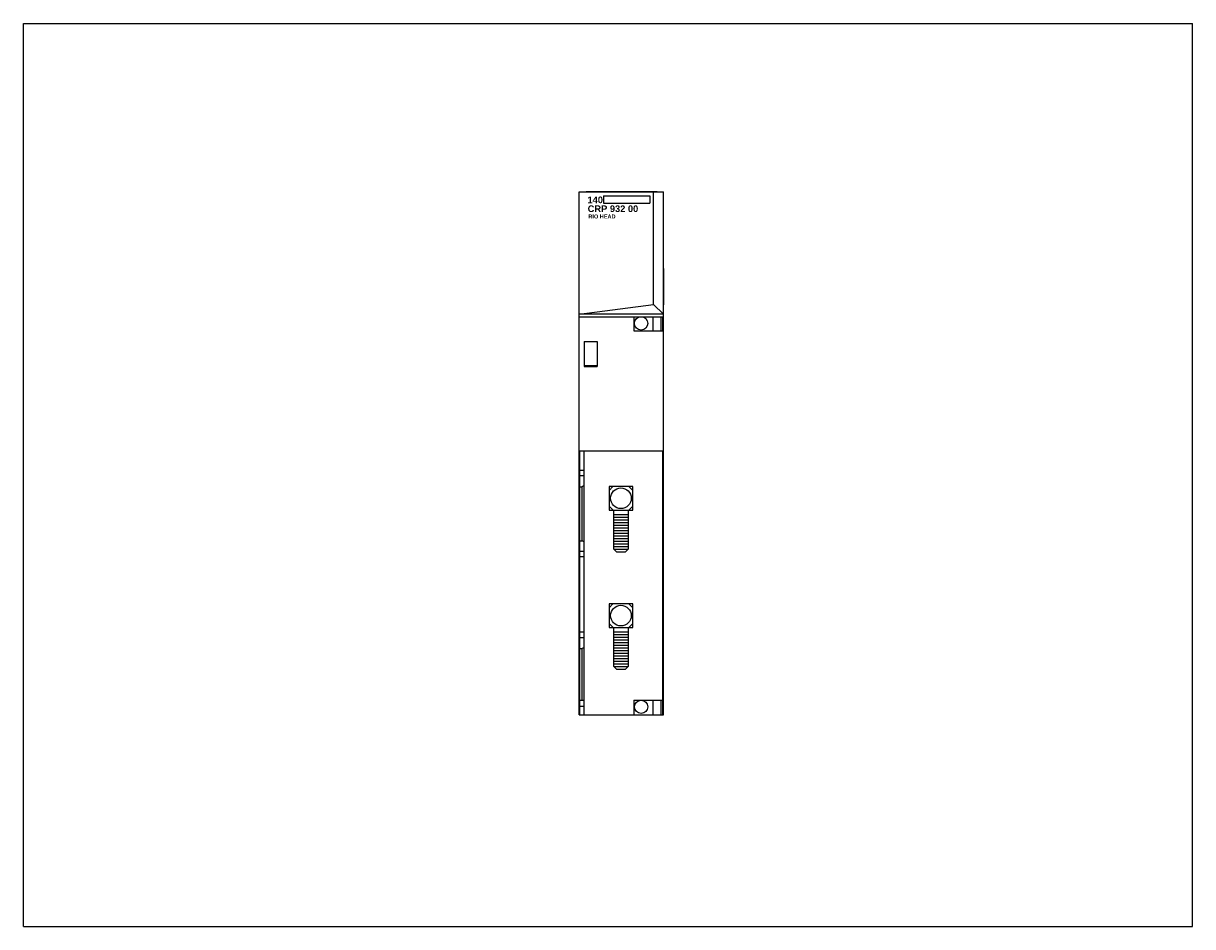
# Model space of a CAD drawing. Extents: x 0 to 22, y 0 to 17.
import ezdxf

# ---------------------------------------------------------------- set-up
doc = ezdxf.new("R2010")
doc.units = 0
doc.header["$LTSCALE"] = 1.21
doc.header["$MEASUREMENT"] = 0
doc.layers.get('0').update_dxf_attribs({"linetype": 'CONTINUOUS'})

msp = doc.modelspace()

# ---------------------------------------------------------------- linework, layer by layer
for p, q in [((0, 0), (0, 17)), ((0, 17), (22, 17)), ((22, 0), (22, 17)), ((10.458, 3.989), (10.458, 13.832)), ((10.458, 13.832), (12.046, 13.832)), ((10.588, 13.832), (10.588, 13.837)), ((10.588, 13.837), (11.927, 13.837)), ((10.917, 13.753), (10.917, 13.618)), ((10.917, 13.753), (11.786, 13.753)), ((11.786, 13.753), (11.786, 13.617)), ((11.859, 11.711), (11.859, 13.832)), ((11.927, 13.832), (11.927, 13.837)), ((12.046, 3.989), (12.046, 13.832)), ((10.917, 13.617), (11.786, 13.617)), ((12.046, 12.389), (12.052, 12.389)), ((12.052, 11.7), (12.052, 12.389)), ((10.458, 11.524), (11.859, 11.711)), ((11.859, 11.711), (12.046, 11.524)), ((12.046, 11.7), (12.052, 11.7)), ((12.046, 11.524), (10.458, 11.524)), ((10.472, 11.479), (11.616, 11.479)), ((11.486, 11.479), (11.486, 11.212)), ((11.63, 11.479), (12.041, 11.479)), ((11.845, 11.479), (11.845, 11.212)), ((11.994, 11.479), (11.994, 11.212)), ((12.033, 11.212), (12.033, 11.479)), ((12.042, 11.459), (12.041, 11.479)), ((12.042, 3.989), (12.042, 11.459)), ((10.551, 11.015), (10.797, 11.015)), ((10.551, 11.015), (10.551, 10.543)), ((10.797, 11.015), (10.797, 10.543)), ((11.486, 11.212), (12.033, 11.212)), ((10.787, 10.552), (10.551, 10.552)), ((10.551, 10.543), (10.797, 10.543)), ((10.787, 10.552), (10.787, 10.543)), ((10.472, 3.989), (10.472, 8.947)), ((10.551, 3.989), (10.551, 8.947)), ((12.034, 3.989), (12.034, 8.947)), ((10.551, 8.586), (10.472, 8.586)), ((10.551, 8.484), (10.472, 8.484)), ((10.472, 8.28), (10.512, 8.28)), ((10.551, 8.302), (10.512, 8.28)), ((10.512, 7.264), (10.512, 8.28)), ((11.094, 8.283), (11.02, 8.208)), ((11.392, 8.283), (11.467, 8.209)), ((11.02, 7.912), (11.095, 7.837)), ((11.108, 7.756), (11.379, 7.756)), ((11.108, 7.706), (11.379, 7.706)), ((11.467, 7.912), (11.392, 7.837)), ((11.108, 7.656), (11.379, 7.656)), ((11.108, 7.606), (11.379, 7.606)), ((11.108, 7.556), (11.379, 7.556)), ((11.108, 7.506), (11.379, 7.506)), ((10.472, 7.264), (10.512, 7.264)), ((10.551, 7.241), (10.512, 7.264)), ((11.108, 7.456), (11.379, 7.456)), ((11.108, 7.406), (11.379, 7.406)), ((11.108, 7.356), (11.379, 7.356)), ((11.108, 7.306), (11.379, 7.306)), ((10.551, 7.059), (10.472, 7.059)), ((11.108, 7.256), (11.379, 7.256)), ((11.108, 7.206), (11.379, 7.206)), ((11.108, 7.156), (11.379, 7.156)), ((11.108, 7.106), (11.157, 7.057)), ((11.108, 7.106), (11.379, 7.106)), ((11.157, 7.057), (11.33, 7.057)), ((11.33, 7.057), (11.379, 7.106)), ((10.551, 6.957), (10.472, 6.957)), ((11.094, 6.074), (11.02, 5.999)), ((11.392, 6.074), (11.467, 6)), ((10.551, 5.539), (10.472, 5.539)), ((11.02, 5.703), (11.095, 5.628)), ((11.108, 5.547), (11.379, 5.547)), ((11.467, 5.703), (11.392, 5.628)), ((10.551, 5.437), (10.472, 5.437)), ((11.108, 5.497), (11.379, 5.497)), ((11.108, 5.447), (11.379, 5.447)), ((11.108, 5.397), (11.379, 5.397)), ((11.108, 5.347), (11.379, 5.347)), ((11.108, 5.297), (11.379, 5.297)), ((10.472, 5.232), (10.512, 5.232)), ((10.551, 5.255), (10.512, 5.232)), ((10.512, 4.265), (10.512, 5.232)), ((11.108, 5.247), (11.379, 5.247)), ((11.108, 5.197), (11.379, 5.197)), ((11.108, 5.147), (11.379, 5.147)), ((11.108, 5.097), (11.379, 5.097)), ((11.108, 5.047), (11.379, 5.047)), ((11.108, 4.997), (11.379, 4.997)), ((11.108, 4.947), (11.379, 4.947)), ((11.108, 4.897), (11.379, 4.897)), ((11.108, 4.897), (11.157, 4.848)), ((11.157, 4.848), (11.33, 4.848)), ((11.33, 4.848), (11.379, 4.897)), ((10.472, 4.265), (10.551, 4.265)), ((11.487, 4.261), (11.487, 3.994)), ((11.488, 4.263), (12.036, 4.263)), ((11.846, 4.261), (11.846, 3.994)), ((11.996, 4.261), (11.996, 3.994)), ((10.458, 3.989), (12.046, 3.989)), ((10.551, 4.146), (10.472, 4.146)), ((0, 0), (22, 0))]:
    msp.add_line(p, q)
for points in [[(12.034, 8.947), (10.458, 8.947)], [(11.108, 7.106), (11.108, 7.836), (11.379, 7.836), (11.379, 7.106)], [(11.108, 4.897), (11.108, 5.627), (11.379, 5.627), (11.379, 4.897)]]:
    msp.add_lwpolyline(points)
for points in [[(11.467, 7.837), (11.467, 8.284), (11.02, 8.284), (11.02, 7.836)], [(11.467, 5.627), (11.467, 6.075), (11.02, 6.075), (11.02, 5.627)]]:
    msp.add_lwpolyline(points, close=True)
for centre, radius in [((11.623, 11.354), 0.125), ((11.243, 8.062), 0.194), ((11.243, 5.853), 0.194), ((11.624, 4.136), 0.125)]:
    msp.add_circle(centre, radius)

# ---------------------------------------------------------------- texts
at = {"attachment_point": 1}
for s, insert, char_height, width in [('\\fArial|b1|i0|c0|p34;140', (10.614, 13.741), 0.125, 0.28225), ('{\\fArial|b1|i0|c0|p34;CRP 932 00}', (10.618, 13.574), 0.125, 1.125), ('{\\fArial|b1|i0|c0|p34;RIO HEAD}', (10.63, 13.403), 0.075, 1.1053)]:
    msp.add_mtext(s, dxfattribs=dict(at, insert=insert, char_height=char_height, width=width))

doc.saveas('drawing.dxf')
